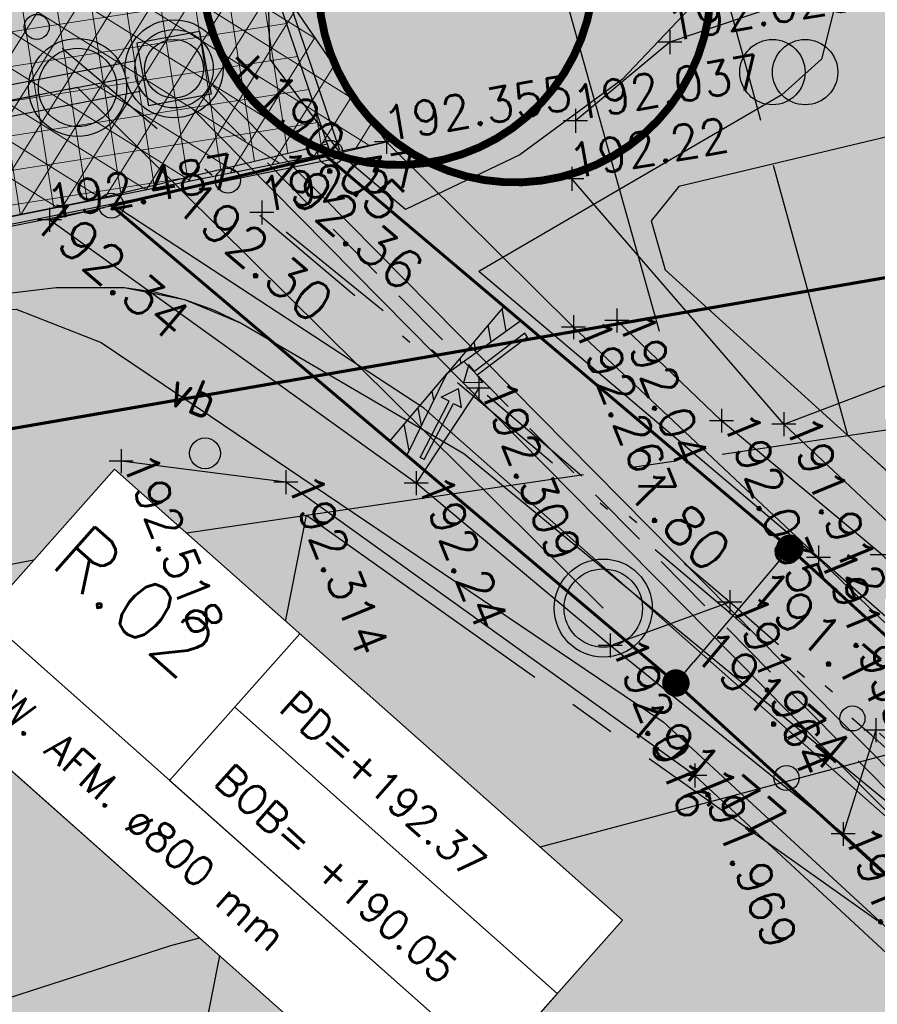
# Model space of a CAD drawing. Header units: metres. Extents: x 189938 to 192675, y 307646 to 311153.
# Tile 70 of 100: x 191290 to 191299, y 309491 to 309501. Entities that reach past the tile are written whole.
import ezdxf
from ezdxf.enums import TextEntityAlignment as Align

# ---------------------------------------------------------------- set-up
doc = ezdxf.new("R2010")
doc.units = ezdxf.units.M
doc.set_wipeout_variables(frame=1)
for name, pattern in [('1-200 CENTER', [4.28625, 2.8575, -0.47625, 0.47625, -0.47625]), ('1-200 DASHDOT', [2.54, 1.27, -0.635, 0, -0.635]), ('1-200 HIDDEN', [0.9525, 0.635, -0.3175])]:
    doc.linetypes.add(name, pattern=pattern)
doc.layers.add('B-WE-OG-INFO_EIS VOORZORGSMAATREGEL-GV', color=7, linetype='Continuous', lineweight=70, true_color=0xfa194b)
doc.layers.add('B-WE-OG-INFO_EIS VOORZORGSMAATREGEL-V', color=7, linetype='Continuous', lineweight=18, true_color=0xfa194b, transparency=0.8)
for name, color, linetype in [('PH-ALG-WERKGRENS', 3, '1-200 WERKGRENS'), ('PH-BEST-BOOM-HANDHAVEN', 98, 'Continuous'), ('PH-BEST-KADASTRALE-GRENS', 240, '1-200 CENTER'), ('PH-BEST-KANTVERHARDING', 252, 'Continuous'), ('PH-BEST-KL-BUISLEIDING GEVAARLIJKE INHOUD-G1', 30, '1-500 GASUNIE'), ('PH-BEST-KL-LAAGSPANNING-ENEXIS', 12, '1-200 LAAGSPANNING'), ('PH-HULPLIJNEN-LPROF', 3, '1-200 DASHDOT'), ('PH-INM-HOOGTE', 30, 'Continuous'), ('PH-INM-HOOGTE-AANDUIDING', 30, 'Continuous'), ('PH-INM-ONVERHARD', 8, 'Continuous'), ('PH-INM-OPRIT', 8, 'Continuous'), ('PH-INM-RASTERHEKWERK HANDHaven', 6, '1-200 HEKWERK'), ('PH-INM-VERKEERSBORD', 6, 'Continuous'), ('PH-INM-VLAKVERDICHTINGSLIJN', 8, 'Continuous'), ('PH-INM-WEGAS', 6, '1-200 DASHDOT'), ('PH-INM-WEGMEUBILAIR', 6, 'Continuous'), ('PH-NIEUW-AFWATERINGSPROFIEL', 150, 'Continuous'), ('PH-NIEUW-AFWATERINGSPROFIEL-TEKST', 7, 'Continuous'), ('PH-NIEUW-BEPLANTING-GAZON-BERM', 75, 'Continuous'), ('PH-NIEUW-HALFVERHARDING', 9, 'Continuous'), ('PH-NIEUW-HOOGTES', 150, 'Continuous'), ('PH-NIEUW-MAATVOERING', 2, 'Continuous'), ('PH-NIEUW-WEGAS', 2, '1-200 DASHDOT'), ('PH-OPBREEK-GAZON-BERM', 75, 'Continuous'), ('PH-OPBREEK-HALFVERHARDING', 252, 'Continuous'), ('PH-RIO-PUT-RWA', 150, 'Continuous'), ('PH-RIO-PUTRAND', 7, 'Continuous'), ('PH-RIO-STRENG-RWA', 150, 'Continuous'), ('PH-RIO-TEKST-PUTTENSTAAT', 7, 'Continuous'), ('PH-RIO-VLOEIVLAKHOOGTE', 7, 'Continuous'), ('variant 2', 2, 'Continuous')]:
    doc.layers.add(name, color=color, linetype=linetype)
for name, color, linetype, lineweight in [('PH-NIEUW - ASFALT XIJKANT', 115, 'Continuous', 18), ('PH-NIEUW-NATUURSTEEN', 147, 'Continuous', 9), ('PH-NIEUW-OPSLUITBAND-10X20', 30, 'Continuous', 30), ('PH-OPBREEK-NATUURSTEEN', 153, 'Continuous', 13)]:
    doc.layers.add(name, color=color, linetype=linetype, lineweight=lineweight)
doc.styles.add('1-200', font='romans.shx', dxfattribs={"height": 0.4})
doc.styles.add('RAinfra', font='iso.shx')
doc.styles.add('ROMANS', font='romans.shx')
doc.linetypes.add('1-200 HEKWERK', pattern='A,1.5,-0.4,["X",ROMANS,S=0.24,R=0,X=-0.275,Y=-0.12],-0.05', length=1.95)
doc.linetypes.add('1-200 LAAGSPANNING', pattern='A,1.5,-0.6,["LS",ROMANS,S=0.24,R=0,X=-0.45,Y=-0.12],-0.05', length=2.15)
doc.linetypes.add('1-200 WERKGRENS', pattern='A,1.5,-0.6,["WERK",ROMANS,S=0.24,R=0,X=-0.5,Y=-0.12],-0.45', length=2.55)
doc.linetypes.add('1-500 GASUNIE', pattern='A,3.75,-1.5,["GASUNIE",ROMANS,S=0.6,R=0,X=-1.25,Y=-0.3],-2.75', length=8)
doc.dimstyles.new('BEMATING200', dxfattribs={"dimtxt": 0.4, "dimasz": 0.28, "dimexe": 0.5, "dimexo": 0.1, "dimgap": 0.4, "dimtad": 1, "dimlfac": -0.1, "dimzin": 0, "dimdsep": 46, "dimtxsty": '1-200', "dimblk": 'DOT', "dimcen": 0.09, "dimclrd": 8, "dimclre": 8, "dimclrt": 256, "dimadec": 3, "dimazin": 0, "dimtfac": 1, "dimtmove": 2, "dimatfit": 3, "dimfxl": 1, "dimtolj": 1, "dimtzin": 0, "dimarcsym": 0})
pattern_1 = [(280.7993632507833, (191240.1505864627, 309363.8065042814), (0.1684135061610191, 0.03212465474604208), [])]

# ---------------------------------------------------------------- blocks, each defined once
blk = doc.blocks.new('Prullenbak-SOG-TOPOGRAFIE_PRULLENBAK')
for centre in [(-0.1666669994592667, 0), (0.1666669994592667, 0)]:
    blk.add_circle(centre, 0.3333329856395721)
blk = doc.blocks.new('*U50')
at = {"const_width": 0.08000000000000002}
blk.add_lwpolyline([(1.292930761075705, 1.525886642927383, 24.2025641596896), (1.526230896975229, 1.292524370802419, 0.04131793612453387)], format="xyb", close=True, dxfattribs=at)
at = {"linetype": 'Continuous', "const_width": 0.25}
blk.add_lwpolyline([(-0.125, 0, 1), (0.125, 0, 1)], format="xyb", close=True, dxfattribs=at)
blk = doc.blocks.new('*U42')
for p, q in [((6.928477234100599, 1.000000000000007), (6.928477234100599, -0.9999999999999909)), ((2.357807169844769e-15, 0), (1.845037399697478e-15, -1.000000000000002))]:
    blk.add_line(p, q)
blk.add_lwpolyline([(0, 2), (6.928477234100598, 2), (6.928477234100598, -0.9999999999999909), (0, -0.9999999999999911)], close=True)
blk.add_wipeout([(0, 1.9999999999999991), (6.928477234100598, 1.9999999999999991), (6.928477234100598, -0.9999999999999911), (0, -0.9999999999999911)])
for p, q in [((2.528477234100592, 2), (2.528477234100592, 0)), ((2.528477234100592, 1), (6.928477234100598, 1.000000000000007)), ((2.528477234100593, 0), (6.928477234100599, 7.105427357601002e-15)), ((3.067280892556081e-16, -1.000000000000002), (6.928477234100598, -0.9999999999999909))]:
    blk.add_line(p, q)
blk.add_lwpolyline([(0, 2), (0, 0), (6.928477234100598, 7.105427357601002e-15), (6.928477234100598, 2)], close=True)
at = {"style": 'ROMANS'}
for tag, p, height in [('PD', (2.876738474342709, 1.265068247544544), 0.3), ('P.NR', (0.1390398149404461, 0.8280474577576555), 0.6), ('BOB', (2.876738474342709, 0.2650682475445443), 0.3), ('INW.AFM.', (0.3378013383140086, -0.6429989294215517), 0.3)]:
    blk.add_attdef(tag, p, '', height=height, dxfattribs=at)
blk = doc.blocks.new('verkeersbord')
at = {"color": 0}
blk.add_circle((0, 0), 0.15, dxfattribs=at)
at = {"color": 0, "style": 'RAinfra'}
blk.add_text('vb', height=0.35, dxfattribs=at).set_placement((-0.09999999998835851, 0.3000000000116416), align=Align.RIGHT)
blk = doc.blocks.new('*U31')
for p, q in [((-0.3250000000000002, 0.3249999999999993), (-0.3250000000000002, -0.3250000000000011)), ((-0.3250000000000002, 0.3249999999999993), (0.3250000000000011, 0.3249999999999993)), ((0.3250000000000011, 0.3249999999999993), (0.3249999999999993, -0.3250000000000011)), ((-0.3250000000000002, -0.3250000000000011), (0.3249999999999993, -0.3250000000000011))]:
    blk.add_line(p, q)
blk.add_circle((0, 0), 0.3)
blk = doc.blocks.new('Hoogtepunt')
h = blk.add_hatch(color=256)
edge = h.paths.add_edge_path()
edge.add_arc((-5.820766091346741e-11, 0), 0.1276989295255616, 0, 360)
blk.add_circle((-5.820766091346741e-11, 0), 0.1276989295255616)
blk = doc.blocks.new('_Dot')
at = {"color": 0, "linetype": 'ByBlock', "lineweight": -2}
blk.add_line((-0.5, 0), (-1, 0), dxfattribs=at)
at = {"color": 0, "linetype": 'ByBlock', "const_width": 0.5}
blk.add_lwpolyline([(-0.25, 0, 1), (0.25, 0, 1)], format="xyb", close=True, dxfattribs=at)
blk = doc.blocks.new('*D104')
at = {"layer": 'Defpoints', "color": 0, "transparency": 16777216}
for p in [(191298.1725812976, 309495.3192559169), (191297.0101980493, 309493.944895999), (191297.0101980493, 309493.944895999)]:
    blk.add_point(p, dxfattribs=at)
at = {"layer": 'PH-NIEUW-MAATVOERING', "color": 8, "lineweight": -2, "transparency": 16777216}
for p, q in [((191298.0962279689, 309495.3838327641), (191297.7908146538, 309495.6421401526)), ((191297.9917661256, 309495.1054665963), (191297.1910132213, 309494.1586853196)), ((191296.9338447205, 309494.0094728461), (191296.6284314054, 309494.2677802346))]:
    blk.add_line(p, q, dxfattribs=at)
at = {"layer": 'PH-NIEUW-MAATVOERING', "color": 8, "lineweight": -2, "transparency": 16777216, "xscale": 0.28, "yscale": 0.28, "zscale": 0.28}
for p, rotation in [((191298.1725812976, 309495.3192559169), 49.77668271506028), ((191297.0101980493, 309493.944895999), 229.7766827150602)]:
    blk.add_blockref('_Dot', p, dxfattribs=dict(at, rotation=rotation))
at = {"layer": 'PH-NIEUW-MAATVOERING', "transparency": 16777216, "insert": (191297.0424070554, 309495.6105518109), "char_height": 0.4, "attachment_point": 5, "rotation": 315, "style": '1-200'}
blk.add_mtext('\\A1;1.80', dxfattribs=at)
blk = doc.blocks.new('Afwateringspijl')
at = {"ltscale": 0.5}
blk.add_hatch(color=256, dxfattribs=at).paths.add_polyline_path([(-0.05797235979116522, 0.2386542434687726), (-0.1321866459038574, 0.1505012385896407), (-0.7499325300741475, 0.6705693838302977), (-0.7885746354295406, 0.6246696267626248), (-0.1708287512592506, 0.1046014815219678), (-0.2450430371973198, 0.01644847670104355), (2.91038304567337e-11, -5.820766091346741e-11)])
for points in [[(-0.7499325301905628, 0.6705693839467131), (-0.7885746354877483, 0.6246696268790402)], [(-0.7499325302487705, 0.6705693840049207), (-0.1321866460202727, 0.150501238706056)], [(-0.788574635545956, 0.6246696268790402), (-0.1708287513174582, 0.1046014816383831)], [(-0.1318391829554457, 0.1509139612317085), (-0.0579723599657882, 0.2386542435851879), (2.91038304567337e-11, -5.820766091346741e-11)], [(-0.1708287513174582, 0.1046014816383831), (-0.2450430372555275, 0.01644847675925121), (8.731149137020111e-11, 0)]]:
    blk.add_lwpolyline(points, dxfattribs=at)

msp = doc.modelspace()

# ---------------------------------------------------------------- hatches: boundary and pattern name
at = {"layer": 'B-WE-OG-INFO_EIS VOORZORGSMAATREGEL-V'}
for points in [[(191175.538, 309414.261), (191145.024, 309434.561), (191100.049, 309525.636), (191104.155, 309527.635), (191115.358, 309526.7), (191129.667, 309520.958), (191140.014, 309512.607), (191160.996, 309484.121), (191286.375, 309526.029), (191474.941, 309572.474), (191529.243, 309514.435), (191304.975, 309458.542)], [(191260.278, 309491.391), (191260.801, 309491.453), (191304.814, 309499.06), (191322.071, 309502.476), (191336.819, 309505.551), (191374.875, 309515.791), (191375.472, 309515.993), (191376.041, 309516.27), (191376.57, 309516.615), (191377.051, 309517.025), (191377.478, 309517.494), (191377.841, 309518.011), (191378.135, 309518.569), (191378.358, 309519.161), (191378.503, 309519.777), (191378.57, 309520.406), (191378.557, 309521.036), (191378.465, 309521.663), (191378.294, 309522.27), (191378.048, 309522.853), (191377.73, 309523.4), (191377.347, 309523.901), (191376.902, 309524.351), (191376.404, 309524.742), (191375.862, 309525.065), (191375.283, 309525.318), (191374.675, 309525.497), (191374.051, 309525.596), (191373.42, 309525.617), (191372.791, 309525.557), (191372.276, 309525.447), (191334.363, 309515.245), (191320.053, 309512.27), (191303.052, 309508.904), (191259.098, 309501.307), (191258.484, 309501.161), (191257.891, 309500.937), (191257.332, 309500.641), (191256.816, 309500.276), (191256.35, 309499.851), (191255.94, 309499.368), (191255.595, 309498.838), (191255.32, 309498.269), (191255.119, 309497.671), (191254.994, 309497.05), (191254.95, 309496.42), (191254.984, 309495.79), (191255.099, 309495.168), (191255.29, 309494.566), (191255.557, 309493.991), (191255.894, 309493.456), (191256.295, 309492.968), (191256.754, 309492.535), (191257.265, 309492.162), (191257.819, 309491.857), (191258.407, 309491.624), (191259.018, 309491.468), (191259.647, 309491.389)]]:
    msp.add_hatch(color=256, dxfattribs=at).paths.add_polyline_path(points)
at = {"layer": 'PH-NIEUW-AFWATERINGSPROFIEL', "ltscale": 0.08}
h = msp.add_hatch(dxfattribs=at)
h.set_pattern_fill('ANSI31', color=256, scale=0.054, angle=235.7993632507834)
h.set_pattern_definition(pattern_1)
h.paths.add_polyline_path([(191295.255812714, 309497.7861518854), (191295.4291425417, 309497.6394412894), (191294.6743563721, 309497.0991959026)])
h = msp.add_hatch(dxfattribs=at)
h.set_pattern_fill('ANSI31', color=256, scale=0.054, angle=235.7993632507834)
h.set_pattern_definition(pattern_1)
h.paths.add_polyline_path([(191294.2662298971, 309496.2655292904), (191294.0931647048, 309496.4120158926), (191294.6743563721, 309497.0991959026)])
at = {"layer": 'PH-NIEUW-BEPLANTING-GAZON-BERM', "transparency": 33554585}
h = msp.add_hatch(color=256, dxfattribs=at)
h.dxf.hatch_style = 1
h.paths.add_polyline_path([(191294.4310001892, 309499.0973911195), (191294.0569999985, 309499.4659999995), (191293.5795346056, 309499.3842874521), (191292.9517211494, 309501.2346616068), (191293.2384137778, 309502.2426020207), (191293.4253463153, 309502.2731771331), (191293.301955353, 309501.8702924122), (191293.1689068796, 309501.292942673), (191294.2881571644, 309499.6593922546), (191294.663355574, 309499.2892688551)])
h = msp.add_hatch(color=256, dxfattribs=at)
h.dxf.hatch_style = 1
h.paths.add_polyline_path([(191267.2432086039, 309494.3602027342), (191269.2153126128, 309494.745777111), (191276.1100652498, 309496.0172847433), (191281.2675425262, 309497.0857263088), (191281.372, 309496.3609999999), (191285.1511825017, 309497.0910600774), (191285.291946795, 309496.1034031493), (191286.3090877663, 309496.283661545), (191293.032, 309495.9949999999), (191293.485219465, 309496.6132671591), (191293.648970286, 309496.7876992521), (191291.2546988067, 309498.8126863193), (191290.607231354, 309498.680532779), (191286.1997372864, 309497.8007383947), (191286.0944685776, 309498.3448598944), (191267.1699282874, 309494.7520432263)])
at = {"layer": 'PH-NIEUW-HALFVERHARDING', "transparency": 33554559}
h = msp.add_hatch(color=41, dxfattribs=at)
h.dxf.hatch_style = 1
edge = h.paths.add_edge_path()
edge.add_line((191454.915659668, 309328.9076102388), (191441.0845580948, 309336.9166888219))
edge.add_arc((191471.6022293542, 309389.6185079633), 60.89999999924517, 229.4782075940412, 239.92645722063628, ccw=False)
edge.add_line((191432.0332325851, 309343.3248313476), (191413.2300275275, 309359.3966583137))
edge.add_arc((191381.3279299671, 309322.0728566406), 49.1000000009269, 49.47820759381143, 51.64934658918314)
edge.add_line((191411.7931339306, 309360.5784581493), (191390.5188399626, 309377.4104430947))
edge.add_arc((191447.3402856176, 309448.4577893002), 90.97473324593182, 216.7871357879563, 231.3482725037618, ccw=False)
edge.add_line((191374.4817289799, 309393.9781342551), (191364.7158318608, 309407.0400584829))
edge.add_arc((191285.3468285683, 309347.6989149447), 99.10000000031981, 36.78404810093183, 39.96184372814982)
edge.add_line((191361.3042373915, 309411.3485971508), (191347.153010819, 309428.2361991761))
edge.add_arc((191577.7845377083, 309621.4974441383), 300.8999999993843, 216.7384749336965, 219.9618437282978, ccw=False)
edge.add_arc((191577.784537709, 309621.4974441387), 300.900000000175, 215.1874485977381, 216.7384749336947, ccw=False)
edge.add_line((191331.8676475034, 309448.1028274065), (191330.242498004, 309450.4076954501))
edge.add_arc((191412.7051574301, 309508.5516530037), 100.8999999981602, 212.6472616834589, 215.1874485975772, ccw=False)
edge.add_line((191327.7465811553, 309454.1195823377), (191316.4575049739, 309471.7397799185))
edge.add_arc((191233.0145425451, 309418.2787471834), 99.09999999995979, 32.64726168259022, 49.77668271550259)
edge.add_line((191297.0101980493, 309493.944895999), (191291.5124093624, 309498.5947241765))
edge.add_line((191291.5124093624, 309498.5947241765), (191291.2546988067, 309498.8126863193))
edge.add_line((191291.2546988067, 309498.8126863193), (191293.4392541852, 309499.3225305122))
edge.add_line((191293.4392541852, 309499.3225305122), (191298.1725812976, 309495.3192559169))
edge.add_arc((191233.0145425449, 309418.2787471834), 100.9000000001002, 32.64726168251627, 49.77668271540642, ccw=False)
edge.add_line((191317.9731188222, 309472.7108178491), (191329.2621950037, 309455.0906202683))
edge.add_arc((191412.7051574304, 309508.5516530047), 99.09999999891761, 212.6472616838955, 215.187448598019)
edge.add_line((191331.7135860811, 309451.4449513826), (191333.3387355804, 309449.1400833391))
edge.add_arc((191577.7845377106, 309621.4974441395), 299.1000000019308, 215.1874485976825, 216.7384749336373)
edge.add_arc((191577.7845377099, 309621.4974441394), 299.100000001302, 216.7384749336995, 219.9618437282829)
edge.add_line((191348.5326610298, 309429.3922983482), (191362.6838876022, 309412.504696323))
edge.add_arc((191285.3468285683, 309347.6989149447), 100.9000000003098, 36.78404810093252, 39.96184372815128, ccw=False)
edge.add_line((191366.1574484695, 309408.117899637), (191375.9232875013, 309395.0560530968))
edge.add_arc((191447.3402856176, 309448.4577893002), 89.17473324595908, 216.7871357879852, 231.3452490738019)
edge.add_line((191391.6394179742, 309378.819104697), (191412.909984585, 309361.9900687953))
edge.add_arc((191381.3279299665, 309322.0728566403), 50.90000000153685, 49.47820759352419, 51.6493465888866, ccw=False)
edge.add_line((191414.3995545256, 309360.7649443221), (191433.2027595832, 309344.693117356))
edge.add_arc((191471.6022293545, 309389.6185079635), 59.09999999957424, 229.4782075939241, 239.9264572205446)
edge.add_line((191441.9865582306, 309338.4743780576), (191455.779949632, 309330.4871360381))
edge.add_line((191455.779949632, 309330.4871360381), (191454.915659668, 309328.9076102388))
at = {"layer": 'PH-NIEUW-NATUURSTEEN', "transparency": 33554687}
h = msp.add_hatch(dxfattribs=at)
h.set_pattern_fill('ANSI37', color=256, scale=0.11, style=0)
h.set_pattern_definition([(8.875629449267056, (191639.0993085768, 309148.56131437), (-0.05388583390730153, 0.3450679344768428), []), (98.87562944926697, (191639.0993085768, 309148.56131437), (-0.3450679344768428, -0.05388583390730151), [])])
edge = h.paths.add_edge_path()
edge.add_line((191283.7129709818, 309501.7232034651), (191293.5161226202, 309503.5844780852))
edge.add_line((191293.5161226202, 309503.5844780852), (191292.8470101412, 309501.2320440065))
edge.add_line((191292.8470101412, 309501.2320440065), (191293.4543878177, 309499.441900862))
edge.add_line((191293.4543878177, 309499.441900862), (191291.1599364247, 309498.892832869))
edge.add_line((191291.1599364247, 309498.892832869), (191286.2788212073, 309497.9183860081))
edge.add_line((191286.2788212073, 309497.9183860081), (191285.9240223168, 309499.7513790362))
edge.add_line((191285.9240223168, 309499.7513790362), (191285.833156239, 309500.2208193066))
edge.add_arc((191284.851378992, 309500.0307839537), 0.9999999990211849, 10.95484737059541, 53.41152293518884)
edge.add_line((191285.4474423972, 309500.8337213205), (191284.495705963, 309501.5402462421))
edge.add_arc((191283.8911727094, 309500.7197504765), 1.019153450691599, 53.61757504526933, 100.0700859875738)
at = {"layer": 'PH-OPBREEK-GAZON-BERM', "transparency": 33554585}
h = msp.add_hatch(color=256, dxfattribs=at)
h.dxf.hatch_style = 1
h.paths.add_polyline_path([(191294.4310001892, 309499.0973911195), (191294.0569999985, 309499.4659999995), (191294.0061744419, 309499.5401801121), (191292.847, 309501.232), (191293.0950454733, 309502.2191523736), (191293.4253463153, 309502.2731771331), (191293.301955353, 309501.8702924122), (191293.1689068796, 309501.292942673), (191294.2881571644, 309499.6593922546), (191294.663355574, 309499.2892688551)])
h = msp.add_hatch(color=256, dxfattribs=at)
h.dxf.hatch_style = 1
h.paths.add_polyline_path([(191267.2432086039, 309494.3602027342), (191269.2153126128, 309494.745777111), (191276.1100652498, 309496.0172847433), (191281.2675425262, 309497.0857263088), (191281.372, 309496.3609999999), (191285.1511825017, 309497.0910600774), (191285.291946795, 309496.1034031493), (191286.3090877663, 309496.283661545), (191293.032, 309495.9949999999), (191293.485219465, 309496.6132671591), (191290.4992247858, 309498.7581141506), (191286.106, 309497.884), (191286.0420095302, 309498.3199456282), (191281.179, 309497.578), (191276.014, 309496.508), (191269.122, 309495.237), (191267.147268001, 309494.8509118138)])
at = {"layer": 'PH-OPBREEK-HALFVERHARDING'}
h = msp.add_hatch(dxfattribs=at)
h.set_pattern_fill('AR-CONC', color=256, scale=0.0025, angle=-3.303487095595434e-10)
h.set_pattern_definition([(49.99999999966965, (190983.9148485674, 307878.360549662), (0.4554616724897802, -0.03984771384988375), [0.04762499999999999, -0.523875]), (354.9999999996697, (190983.9148485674, 307878.360549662), (-0.08810855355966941, 0.4776421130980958), [0.03809999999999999, -0.4191014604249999]), (100.4514446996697, (190983.9528035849, 307878.3572290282), (0.3673531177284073, 0.4377943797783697), [0.040475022, -0.4452256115]), (46.18419999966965, (190983.9148485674, 307878.4875496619), (0.6776976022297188, -0.1051058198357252), [0.07143749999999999, -0.7858124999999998]), (96.63555760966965, (190983.9713233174, 307878.478790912), (0.5935103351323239, 0.6185653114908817), [0.06071255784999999, -0.6678390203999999]), (351.1841511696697, (190983.9148485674, 307878.4875496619), (0.5935103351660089, 0.6185653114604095), [0.05714991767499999, -0.6286493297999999]), (20.99999999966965, (190983.9783485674, 307878.455799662), (0.3790359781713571, -0.2556629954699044), [0.04762499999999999, -0.523875]), (325.9999999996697, (190983.9783485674, 307878.455799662), (0.1545050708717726, 0.4604699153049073), [0.03809999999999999, -0.4190999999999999]), (71.45144499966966, (190984.0099348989, 307878.4344944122), (0.5335410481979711, 0.2048069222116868), [0.040475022, -0.4452248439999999]), (37.49999999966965, (190983.9148485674, 307878.360549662), (0.007721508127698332, 0.2113875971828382), [0, -0.4140199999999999, 0, -0.4254499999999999, 0, -0.4206874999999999]), (7.499999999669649, (190983.9148485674, 307878.360549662), (0.1670491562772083, 0.2504514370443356), [0, -0.24257, 0, -0.4044949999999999, 0, -0.1603375]), (327.4999999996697, (190983.7732435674, 307878.360549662), (0.3389764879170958, -0.01432185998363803), [0, -0.15875, 0, -0.4953, 0, -0.6572249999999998]), (317.4999999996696, (190983.7097435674, 307878.360549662), (0.3703229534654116, 0.0635662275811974), [0, -0.206375, 0, -0.3289299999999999, 0, -0.4667249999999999])])
h.paths.add_polyline_path([(191494.8366866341, 309304.8295381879), (191496.1647356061, 309306.5821595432), (191495.7460000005, 309306.8969999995), (191487.8650000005, 309312.5699999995), (191482.8040000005, 309315.9649999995), (191475.6730000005, 309320.2059999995), (191468.7760000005, 309323.9069999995), (191463.0940000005, 309326.7359999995), (191456.0070000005, 309330.6069999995), (191447.8110000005, 309335.3529999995), (191441.8300000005, 309338.7279999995), (191436.7130000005, 309342.0049999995), (191428.4020000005, 309348.7829999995), (191419.6080000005, 309356.4139999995), (191412.9390000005, 309362.2319999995), (191403.6510000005, 309369.4389999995), (191401.6100000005, 309371.1399999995), (191388.9230000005, 309381.3089999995), (191385.4370000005, 309384.2909999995), (191378.2610000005, 309392.2279999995), (191371.1670000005, 309401.5569999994), (191364.0340000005, 309411.0999999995), (191356.3340000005, 309420.2389999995), (191346.4810000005, 309432.0529999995), (191338.3620000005, 309441.9109999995), (191333.5160000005, 309448.9439999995), (191330.2750000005, 309453.5429999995), (191327.1730000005, 309457.9109999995), (191323.4650000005, 309463.9519999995), (191319.2570000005, 309470.7879999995), (191316.4610000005, 309474.9999999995), (191312.8550000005, 309480.1349999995), (191308.1330000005, 309485.8379999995), (191304.3350000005, 309489.6929999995), (191299.3210000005, 309494.4709999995), (191298.4650000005, 309495.2249999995), (191295.9650000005, 309497.5759999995), (191294.0570000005, 309499.4659999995), (191290.6210000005, 309498.6679999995), (191294.3610000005, 309495.9849999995), (191296.3410000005, 309494.3269999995), (191298.7160000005, 309492.4049999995), (191302.7550000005, 309488.7149999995), (191307.0510000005, 309483.9139999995), (191311.3610000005, 309478.8889999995), (191315.9290000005, 309472.5769999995), (191318.0310000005, 309469.3209999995), (191322.2160000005, 309462.9419999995), (191326.3100000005, 309456.3279999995), (191328.8350000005, 309452.3829999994), (191332.4580000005, 309447.0609999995), (191337.3080000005, 309440.6459999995), (191345.1160000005, 309430.4289999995), (191354.8730000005, 309418.9209999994), (191362.5500000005, 309409.6539999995), (191369.8250000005, 309400.0619999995), (191376.9620000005, 309390.3519999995), (191383.8490000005, 309382.7129999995), (191387.6490000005, 309379.3419999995), (191400.0800000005, 309369.6339999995), (191402.5230000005, 309367.6969999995), (191411.6660000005, 309360.6029999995), (191418.9000000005, 309354.3279999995), (191427.0000000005, 309347.3219999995), (191435.8820000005, 309340.1149999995), (191440.5430000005, 309337.0689999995), (191447.5060000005, 309332.9869999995), (191454.7720000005, 309328.7029999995), (191464.1380000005, 309323.9209999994), (191467.8040000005, 309321.9769999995), (191474.8520000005, 309317.9829999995), (191481.6340000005, 309314.0869999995), (191486.6520000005, 309310.8299999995), (191494.6500000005, 309304.9709999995)])
at = {"layer": 'PH-OPBREEK-NATUURSTEEN', "transparency": 33554687}
h = msp.add_hatch(dxfattribs=at)
h.set_pattern_fill('ANSI37', color=256, scale=0.1, angle=283, style=0)
h.set_pattern_definition([(328, (0, 0), (0.1682493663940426, 0.2692552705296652), []), (58.00000000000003, (0, 0), (-0.2692552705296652, 0.1682493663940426), [])])
h.paths.add_polyline_path([(191294.0569999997, 309499.4659999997), (191292.8469999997, 309501.2319999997), (191293.012, 309501.948), (191293.5541696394, 309503.7182419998), (191283.798, 309501.8979999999), (191285.727, 309500.466), (191286.1059999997, 309497.8839999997)])

# ---------------------------------------------------------------- linework, layer by layer
at = {"layer": 'B-WE-OG-INFO_EIS VOORZORGSMAATREGEL-GV'}
msp.add_lwpolyline([(191260.801, 309491.453), (191304.814, 309499.06), (191322.071, 309502.476), (191336.819, 309505.551), (191374.875, 309515.791)], dxfattribs=at)
at = {"layer": 'PH-ALG-WERKGRENS', "ltscale": 1.25}
msp.add_lwpolyline([(191292.9781284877, 309511.2939674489), (191296.840196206, 309497.5337069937)], dxfattribs=at)
at = {"layer": 'PH-BEST-KADASTRALE-GRENS'}
for p, q in [((191297.791, 309500), (191294.13, 309513.296)), ((191298.763, 309496.469), (191297.791, 309500)), ((191298.763, 309496.469), (191301.028, 309496.802)), ((191293.241, 309495.657), (191298.763, 309496.469)), ((191291.44, 309495.392), (191293.241, 309495.657))]:
    msp.add_line(p, q, dxfattribs=at)
at = {"layer": 'PH-BEST-KADASTRALE-GRENS', "flags": 128}
for points in [[(191298.763, 309496.469), (191304.434, 309491.328), (191311.971, 309483.24), (191320.551, 309472.083), (191330.24, 309456.621), (191347.745, 309432.492), (191348.08, 309432.03), (191358.521, 309418.983)], [(191264.704, 309351.151), (191281.746, 309437.206), (191293.241, 309495.657)], [(191293.241, 309495.657), (191299.128, 309491.479), (191304.63, 309486.41), (191314.556, 309474.018), (191329.719, 309449.951), (191336.386, 309440.267), (191361.98, 309407.948), (191367.559, 309401.07), (191381.959, 309384.29), (191389.846, 309376.647), (191434.9, 309340.561), (191435.422, 309340.011)], [(191213.475, 309478.776), (191217.809, 309480.174), (191225.696, 309482.324), (191232.665, 309484.028), (191238.747, 309485.308), (191254.75, 309488.378), (191266.888, 309490.668), (191270.967, 309491.438), (191291.44, 309495.392)]]:
    msp.add_lwpolyline(points, dxfattribs=at)
at = {"layer": 'PH-BEST-KANTVERHARDING', "color": 8}
for p, q in [((191298.091, 309499.946), (191294.999, 309498.143)), ((191293.62, 309499.31), (191291.26, 309498.831)), ((191294.251, 309498.776), (191293.62, 309499.31))]:
    msp.add_line(p, q, dxfattribs=at)
for points in [[(191378.051, 309521.141), (191348.7, 309511.91), (191334.31, 309508.03), (191329.63, 309506.759), (191313.48, 309502.8), (191304.471, 309500.781), (191297.041, 309499.01), (191296.759, 309498.661), (191296.901, 309498.16), (191304.43, 309491.331), (191311.971, 309483.24), (191320.551, 309472.079), (191330.24, 309456.621), (191337.05, 309446.24), (191348.08, 309432.03), (191364.271, 309412.39)], [(191293.62, 309499.31), (191292.87, 309500.308), (191292.839, 309501.554), (191293.009, 309502.082)], [(191297.683, 309501.668), (191297.148, 309500.824), (191296.461, 309500.101)], [(191298.629, 309500.834), (191298.4943615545, 309500.3085962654), (191298.091, 309499.946)], [(191296.461, 309500.101), (191295.4186568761, 309499.3339930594), (191294.251, 309498.776)], [(191291.26, 309498.831), (191286.153, 309497.805), (191286.024, 309498.225)], [(191437.28, 309339.65), (191431.079, 309344.69), (191416.339, 309357.589), (191388.721, 309379.269), (191382.05, 309385.861), (191374.56, 309394.67), (191362.95, 309409.95), (191353.039, 309421.89), (191343.88, 309432.63), (191335.129, 309443.77), (191327.96, 309453.79), (191319.85, 309467.08), (191314.751, 309474.73), (191308.099, 309483.8), (191301.81, 309490.23), (191294.44, 309496.75), (191291.26, 309498.831)], [(191359.751, 309416.02), (191344.989, 309433.46), (191334.57, 309446.679), (191326.091, 309459.33), (191315.961, 309475.41), (191309.57, 309484.509), (191298.5, 309495.18), (191294.999, 309498.143)], [(191190.19, 309472.739), (191200.199, 309477.03), (191211.819, 309481.24), (191215.631, 309482.481), (191223.239, 309484.67), (191237.27, 309487.769), (191266.59, 309493.26), (191289.1, 309497.67), (191290.281, 309497.76), (191291.149, 309497.42), (191292.264, 309496.667)], [(191292.264, 309496.667), (191296.88, 309493.55), (191304.63, 309486.41), (191314.56, 309474.02), (191321.2, 309463.199), (191329.719, 309449.951), (191332.829, 309445.1), (191336.39, 309440.271), (191345.11, 309429.391), (191352.75, 309420.4), (191359.5, 309411.42), (191361.981, 309407.95)]]:
    msp.add_lwpolyline(points, dxfattribs=at)
at = {"layer": 'PH-BEST-KL-BUISLEIDING GEVAARLIJKE INHOUD-G1'}
msp.add_lwpolyline([(191295.383, 309492.208), (191371.635, 309512.516), (191382.894, 309515.515), (191383.7, 309515.711), (191396.91, 309518.92), (191410.19, 309522.17), (191411.849, 309522.625), (191413.843, 309523.106), (191423.42, 309525.413), (191436.341, 309528.526), (191449.671, 309531.738), (191462.39, 309534.802), (191471.046, 309536.888), (191476.227, 309538.006), (191489.229, 309540.81), (191499.624, 309543.052), (191501.991, 309543.562)], dxfattribs=at)
at = {"layer": 'PH-BEST-KL-BUISLEIDING GEVAARLIJKE INHOUD-G1', "flags": 128}
msp.add_lwpolyline([(191126.131, 309472.819), (191127.743, 309470.526), (191130.451, 309466.697), (191138.798, 309454.894), (191143.764, 309447.872), (191145.751, 309445.061), (191148.017, 309444.277), (191150.554, 309444.187), (191150.58, 309444.188), (191152.5, 309444.243), (191154.446, 309444.299), (191156.424, 309444.676), (191162.493, 309447.026), (191164.641, 309447.909), (191168.241, 309449.388), (191174.033, 309451.769), (191181.418, 309454.505), (191188.57, 309457.155), (191193.715, 309458.865), (191207.032, 309463.293), (191220.044, 309467.618), (191233.064, 309471.947), (191245.941, 309476.228), (191259.12, 309480.609), (191266.669, 309483.119), (191271.999, 309484.843), (191284.9, 309489.018), (191291.858, 309491.269), (191295.383, 309492.208)], dxfattribs=at)
at = {"layer": 'PH-BEST-KL-LAAGSPANNING-ENEXIS'}
for points in [[(191285.596, 309497.478), (191286.045, 309497.559), (191286.403, 309497.567), (191286.757, 309497.514), (191286.952, 309497.491), (191287.148, 309497.501), (191290.003, 309497.899), (191290.69, 309497.978), (191291.381, 309497.978), (191291.692, 309497.934), (191291.997, 309497.858), (191292.292, 309497.752), (191292.575, 309497.616), (191294.848, 309496.287), (191299.315, 309492.61), (191304.747, 309487.436), (191308.228, 309483.89), (191309.726, 309481.927)], [(191290.003, 309497.899), (191290.69, 309497.978), (191291.381, 309497.978), (191291.997, 309497.858), (191292.575, 309497.616), (191294.848, 309496.287), (191299.315, 309492.61)]]:
    msp.add_lwpolyline(points, dxfattribs=at)
at = {"layer": 'PH-HULPLIJNEN-LPROF'}
for points in [[(191290.621, 309498.668), (191294.057, 309499.466)], [(191295, 309496.951), (191294.361, 309495.985)], [(191297.56, 309494.769), (191296.341, 309494.327)], [(191299.05, 309493.465), (191298.716, 309492.405)]]:
    msp.add_lwpolyline(points, dxfattribs=at)
at = {"layer": 'PH-INM-HOOGTE', "flags": 128}
for points in [[(191296.409, 309497.7662801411), (191296.409, 309497.5217198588)], [(191296.5312801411, 309497.644), (191296.2867198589, 309497.644)], [(191297.477, 309496.7432801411), (191297.477, 309496.4987198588)], [(191297.5992801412, 309496.621), (191297.3547198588, 309496.621)], [(191298.113, 309496.7082801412), (191298.113, 309496.4637198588)], [(191298.2352801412, 309496.586), (191297.9907198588, 309496.586)], [(191291.351, 309496.3302801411), (191291.351, 309496.0857198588)], [(191291.4732801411, 309496.208), (191291.2287198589, 309496.208)], [(191293.032, 309496.1172801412), (191293.032, 309495.8727198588)], [(191293.1542801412, 309495.995), (191292.9097198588, 309495.995)], [(191299.2352801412, 309495.252), (191298.9907198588, 309495.252)], [(191297.205, 309493.1242801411), (191297.205, 309492.8797198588)], [(191297.3272801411, 309493.002), (191297.0827198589, 309493.002)]]:
    msp.add_lwpolyline(points, dxfattribs=at)
at = {"layer": 'PH-INM-HOOGTE'}
for p in [(191296.409, 309497.644), (191297.477, 309496.621), (191298.113, 309496.586), (191291.351, 309496.208), (191293.032, 309495.995), (191297.205, 309493.002)]:
    msp.add_point(p, dxfattribs=at)
at = {"layer": 'PH-INM-HOOGTE-AANDUIDING', "flags": 128}
for points in [[(191296.948, 309500.6052801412), (191296.948, 309500.3607198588)], [(191297.0702801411, 309500.483), (191296.8257198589, 309500.483)], [(191295.986, 309499.8022801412), (191295.986, 309499.5577198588)], [(191296.1082801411, 309499.68), (191295.8637198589, 309499.68)], [(191294.057, 309499.5882801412), (191294.057, 309499.3437198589)], [(191294.1792801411, 309499.466), (191293.9347198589, 309499.466)], [(191295.949, 309499.2092801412), (191295.949, 309498.9647198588)], [(191296.0712801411, 309499.087), (191295.8267198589, 309499.087)], [(191292.788, 309498.8662801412), (191292.788, 309498.6217198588)], [(191290.621, 309498.7902801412), (191290.621, 309498.5457198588)], [(191292.9102801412, 309498.744), (191292.6657198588, 309498.744)], [(191290.7432801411, 309498.668), (191290.4987198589, 309498.668)], [(191295.965, 309497.6982801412), (191295.965, 309497.4537198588)], [(191296.0872801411, 309497.576), (191295.8427198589, 309497.576)], [(191295, 309497.0732801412), (191295, 309496.8287198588)], [(191295.1222801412, 309496.951), (191294.8777198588, 309496.951)], [(191298.465, 309495.3472801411), (191298.465, 309495.1027198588)], [(191298.5872801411, 309495.225), (191298.3427198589, 309495.225)], [(191297.56, 309494.8912801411), (191297.56, 309494.6467198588)], [(191297.6822801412, 309494.769), (191297.4377198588, 309494.769)], [(191299.05, 309493.5872801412), (191299.05, 309493.3427198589)], [(191299.1722801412, 309493.465), (191298.9277198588, 309493.465)], [(191298.716, 309492.5272801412), (191298.716, 309492.2827198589)], [(191298.8382801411, 309492.405), (191298.5937198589, 309492.405)]]:
    msp.add_lwpolyline(points, dxfattribs=at)
at = {"layer": 'PH-INM-HOOGTE-AANDUIDING'}
for p in [(191296.948, 309500.483), (191295.986, 309499.68), (191294.057, 309499.466), (191295.949, 309499.087), (191292.788, 309498.744), (191290.621, 309498.668), (191295.965, 309497.576), (191295, 309496.951), (191298.465, 309495.225), (191297.56, 309494.769), (191299.05, 309493.465), (191298.716, 309492.405)]:
    msp.add_point(p, dxfattribs=at)
at = {"layer": 'PH-INM-ONVERHARD'}
for points in [[(191290.621, 309498.668), (191294.057, 309499.466)], [(191364.034, 309411.1), (191356.334, 309420.239), (191346.481, 309432.053), (191338.362, 309441.911), (191333.516, 309448.944), (191330.275, 309453.543), (191327.173, 309457.911), (191323.465, 309463.952), (191319.257, 309470.788), (191316.461, 309475), (191312.855, 309480.135), (191308.133, 309485.838), (191304.335, 309489.693), (191299.321, 309494.471), (191298.465, 309495.225), (191295.965, 309497.576), (191294.057, 309499.466)], [(191362.55, 309409.654), (191354.873, 309418.921), (191345.116, 309430.429), (191337.308, 309440.646), (191332.458, 309447.061), (191328.835, 309452.383), (191326.31, 309456.328), (191322.216, 309462.942), (191318.031, 309469.321), (191315.929, 309472.577), (191311.361, 309478.889), (191307.051, 309483.914), (191302.755, 309488.715), (191298.716, 309492.405), (191296.341, 309494.327), (191294.361, 309495.985), (191290.621, 309498.668)]]:
    msp.add_lwpolyline(points, dxfattribs=at)
at = {"layer": 'PH-INM-OPRIT'}
msp.add_lwpolyline([(191283.798, 309501.898), (191285.727, 309500.466), (191286.106, 309497.884), (191294.057, 309499.466), (191292.847, 309501.232), (191293.012, 309501.948), (191293.525, 309503.623), (191293.5541696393, 309503.7182419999)], dxfattribs=at)
at = {"layer": 'PH-INM-RASTERHEKWERK HANDHaven'}
msp.add_line((191298.113, 309496.586), (191295.949, 309499.087), dxfattribs=at)
for points in [[(191390.314, 309380.822), (191386.173, 309385.082), (191379.289, 309392.605), (191371.899, 309402.009), (191364.581, 309411.554), (191357.155, 309420.613), (191347.318, 309432.524), (191339.163, 309442.476), (191334.148, 309449.432), (191331.437, 309453.621), (191326.902, 309460.82), (191322.66, 309467.582), (191317.472, 309475.203), (191313.418, 309480.528), (191308.552, 309486.304), (191304.285, 309490.774), (191298.113, 309496.586)], [(191361.568, 309408.905), (191354.009, 309418.342), (191344.611, 309429.906), (191336.495, 309440.262), (191331.714, 309446.532), (191328.713, 309451.197), (191323.337, 309459.376), (191318.983, 309466.948), (191315.902, 309471.242), (191313.081, 309475.47), (191309.129, 309480.646), (191305.108, 309485.294), (191301.528, 309488.992), (191297.205, 309493.002), (191293.032, 309495.995), (191291.351, 309496.208)]]:
    msp.add_lwpolyline(points, dxfattribs=at)
msp.add_point((191295.949, 309499.087), dxfattribs=at)
at = {"layer": 'PH-INM-VLAKVERDICHTINGSLIJN'}
msp.add_line((191298.113, 309496.586), (191301.209, 309497.761), dxfattribs=at)
for points in [[(191297.995, 309500.834), (191296.948, 309500.483), (191295.986, 309499.68)], [(191390.3139999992, 309380.8220000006), (191385.711, 309384.528), (191378.553, 309392.445), (191371.441, 309401.697), (191364.171, 309411.376), (191356.62, 309420.46), (191346.739, 309432.298), (191338.766, 309442.126), (191333.88, 309448.866), (191330.583, 309453.722), (191327.585, 309458.327), (191323.92, 309464.287), (191319.554, 309471.105), (191316.675, 309475.262), (191313.065, 309480.273), (191308.309, 309485.947), (191304.68, 309489.763), (191299.113, 309495.252), (191297.477, 309496.621), (191296.409, 309497.644)]]:
    msp.add_lwpolyline(points, dxfattribs=at)
at = {"layer": 'PH-INM-WEGAS', "flags": 128}
msp.add_lwpolyline([(191672.405, 309122.401), (191669.712, 309124.354), (191662.499, 309130.132), (191658.614, 309133.386), (191655.095, 309136.504), (191649.925, 309140.711), (191646.975, 309142.83), (191642.194, 309146.486), (191637.499, 309149.795), (191628.326, 309155.947), (191622.986, 309159.092), (191617.404, 309162.704), (191610.059, 309167.485), (191605.157, 309171.407), (191597.304, 309178.082), (191590.394, 309184.407), (191583.901, 309190.831), (191576.941, 309198.561), (191570.997, 309205.22), (191562.278, 309216.021), (191555.036, 309225.137), (191551.865, 309231.932), (191547.115, 309243.541), (191543.436, 309252.705), (191540.702, 309258.312), (191538.49, 309262.064), (191536.097, 309265.387), (191533.748, 309268.233), (191531.085, 309271.595), (191526.298, 309277.303), (191523.672, 309280.255), (191517.146, 309287.312), (191513.074, 309291.263), (191507.494, 309296.297), (191501.394, 309301.484), (191495.191, 309305.923), (191487.52, 309311.551), (191482.214, 309315.117), (191475.383, 309319.106), (191468.282, 309322.983), (191463.276, 309325.477), (191455.397, 309329.792), (191447.429, 309334.37), (191441.192, 309337.944), (191436.304, 309341.066), (191427.665, 309347.971), (191419.199, 309355.291), (191412.347, 309361.383), (191403.17, 309368.573), (191400.862, 309370.411), (191388.059, 309380.27), (191384.719, 309383.501), (191377.624, 309391.422), (191370.552, 309400.822), (191363.262, 309410.363), (191355.543, 309419.56), (191345.734, 309431.14), (191337.865, 309441.243), (191332.985, 309448.036), (191329.614, 309452.929), (191326.786, 309457.116), (191322.837, 309463.408), (191318.762, 309469.999), (191316.154, 309473.885), (191312.162, 309479.652), (191307.761, 309484.8), (191303.577, 309489.284), (191299.05, 309493.465), (191297.56, 309494.769), (191295, 309496.951), (191292.788, 309498.744)], dxfattribs=at)
at = {"layer": 'PH-NIEUW - ASFALT XIJKANT', "const_width": 0.03}
msp.add_lwpolyline([(191361.3042373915, 309411.3485971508), (191347.153010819, 309428.2361991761, -0.01406552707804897), (191336.6510560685, 309441.5100722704, -0.006767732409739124), (191331.8676475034, 309448.1028274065), (191330.242498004, 309450.4076954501, -0.011084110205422), (191327.7465811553, 309454.1195823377), (191316.4575049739, 309471.7397799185, 0.07488068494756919), (191297.0101980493, 309493.944895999), (191291.5124093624, 309498.5947241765), (191291.2546988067, 309498.8126863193), (191293.4392541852, 309499.3225305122), (191298.1725812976, 309495.3192559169, -0.07488068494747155), (191317.9731188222, 309472.7108178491), (191329.2621950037, 309455.0906202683, 0.01108411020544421), (191331.7135860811, 309451.4449513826), (191333.3387355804, 309449.1400833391, 0.006767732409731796), (191338.093529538, 309442.5867664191, 0.01406552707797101), (191348.5326610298, 309429.3922983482), (191362.6838876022, 309412.504696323, -0.01386663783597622), (191366.1574484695, 309408.117899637)], format="xyb", dxfattribs=at)
at = {"layer": 'PH-NIEUW-AFWATERINGSPROFIEL', "ltscale": 0.08}
for p in [(191295.2558126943, 309497.7861519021), (191294.0931647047, 309496.4120158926)]:
    msp.add_line(p, (191294.6743563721, 309497.0991959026), dxfattribs=at)
for points in [[(191295.4291425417, 309497.6394412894), (191294.6743563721, 309497.0991959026)], [(191294.2662298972, 309496.2655292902), (191294.6743563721, 309497.0991959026)]]:
    msp.add_lwpolyline(points, dxfattribs=at)
at = {"layer": 'PH-NIEUW-OPSLUITBAND-10X20', "ltscale": 0.5}
for p, q in [((191293.4543878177, 309499.441900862), (191291.1599364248, 309498.8928328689)), ((191293.4866549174, 309499.346799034), (191291.2546988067, 309498.8126863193))]:
    msp.add_line(p, q, dxfattribs=at)
for points in [[(191293.5541696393, 309503.7182419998), (191292.8470101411, 309501.2320440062), (191293.4848368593, 309499.3521574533)], [(191293.6639625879, 309503.7387264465), (191292.9517211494, 309501.2346616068), (191293.5795346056, 309499.3842874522)], [(191286.1807334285, 309497.8989177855), (191291.1599364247, 309498.892832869)], [(191286.1997372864, 309497.8007383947), (191291.1795115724, 309498.7947675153)]]:
    msp.add_lwpolyline(points, dxfattribs=at)
at = {"layer": 'PH-NIEUW-WEGAS', "flags": 128}
msp.add_lwpolyline([(191542.0106687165, 309255.7766544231, 0.05902733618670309), (191534.3073819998, 309267.6071058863), (191527.3933013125, 309275.8979965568, 0.01558322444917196), (191522.4272474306, 309281.4891291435), (191518.2844717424, 309285.870435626, 0.04442690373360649), (191498.3640738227, 309303.5039159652), (191490.31040482, 309309.4475681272, 0.04096365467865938), (191469.4421561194, 309322.3542139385), (191462.6348376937, 309325.8293928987, -0.006346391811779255), (191455.3478046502, 309329.6973731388), (191441.5355581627, 309337.6955334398, -0.009800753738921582), (191439.5237074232, 309338.9137899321, -0.03580393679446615), (191432.6179960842, 309344.0089743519), (191413.8147910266, 309360.0808013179, 0.009473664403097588), (191412.3515592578, 309361.2842634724), (191391.079124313, 309378.1147775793, -0.06361400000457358), (191375.2025082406, 309394.517093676), (191365.4366401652, 309407.57897906, 0.01386663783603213), (191361.9940624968, 309411.926646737), (191347.8428359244, 309428.8142487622, -0.01406552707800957), (191337.3722928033, 309442.0484193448, -0.006767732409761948), (191332.6031915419, 309448.6214553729), (191330.9780420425, 309450.9263234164, -0.01108411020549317), (191328.5043880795, 309454.6051013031), (191317.215311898, 309472.2252988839, 0.07488068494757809), (191297.5913896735, 309494.632075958), (191292.0936009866, 309499.2819041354), (191287.5124012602, 309503.156514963)], format="xyb", dxfattribs=at)
at = {"layer": 'PH-RIO-PUT-RWA', "linetype": 'Continuous'}
for radius in [0.5, 0.4]:
    msp.add_circle((191291.8907854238, 309500.2103602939), radius, dxfattribs=at)
at = {"layer": 'PH-RIO-STRENG-RWA', "linetype": 'Continuous'}
for p, q in [((191270.1747777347, 309496.1673768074), (191291.4998680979, 309500.2951166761)), ((191270.2346388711, 309495.8581169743), (191291.5597292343, 309499.9858568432))]:
    msp.add_line(p, q, dxfattribs=at)
at = {"layer": 'PH-RIO-STRENG-RWA', "linetype": '1-200 HIDDEN'}
msp.add_line((191270.2364324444, 309496.0188874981), (191291.4980745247, 309500.1343461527), dxfattribs=at)
at = {"layer": 'PH-RIO-STRENG-RWA', "linetype": 'Continuous'}
for points in [[(191292.2869803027, 309500.0395166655), (191313.1361027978, 309478.9343876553)], [(191292.0628866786, 309499.8181413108), (191312.9120091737, 309478.7130123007)]]:
    msp.add_lwpolyline(points, dxfattribs=at)
at = {"layer": 'PH-RIO-STRENG-RWA', "linetype": '1-200 HIDDEN'}
msp.add_lwpolyline([(191292.1749334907, 309499.9288289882), (191313.0013471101, 309478.8466876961)], dxfattribs=at)
at = {"layer": 'variant 2'}
msp.add_line((191290.9075212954, 309500.020037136), (191296.2698800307, 309494.709274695), dxfattribs=at)
msp.add_lwpolyline([(191290.9075212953, 309500.020037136), (191269.8437215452, 309495.9428733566)], dxfattribs=at)
for centre, radius in [((191290.9075212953, 309500.020037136), 0.5), ((191290.9075212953, 309500.020037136), 0.4), ((191296.2698800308, 309494.709274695), 0.5), ((191296.2698800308, 309494.709274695), 0.4)]:
    msp.add_circle(centre, radius, dxfattribs=at)

# ---------------------------------------------------------------- block references
at = {"layer": 'PH-BEST-BOOM-HANDHAVEN'}
for p in [(191294.1759249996, 309501.2289624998), (191295.367, 309501.051)]:
    msp.add_blockref('*U50', p, dxfattribs=at)
at = {"layer": 'PH-INM-VERKEERSBORD', "xscale": 1.05, "yscale": 1.05, "zscale": 3.5, "rotation": 337.4776105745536}
msp.add_blockref('verkeersbord', (191292.207, 309496.288), dxfattribs=at)
at = {"layer": 'PH-INM-WEGMEUBILAIR'}
msp.add_blockref('Prullenbak-SOG-TOPOGRAFIE_PRULLENBAK', (191298.162, 309500.176), dxfattribs=at)
at = {"layer": 'PH-NIEUW-AFWATERINGSPROFIEL-TEKST', "zscale": 0.7999999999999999}
for p, xscale, yscale, rotation in [((191294.8425552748, 309497.0068434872), 0.7999999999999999, 0.7999999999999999, 257.2661359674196), ((191294.793227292, 309496.9485654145), -0.7999999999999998, 0.7999999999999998, 202.3950844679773)]:
    msp.add_blockref('Afwateringspijl', p, dxfattribs=dict(at, xscale=xscale, yscale=yscale, rotation=rotation))
at = {"layer": 'PH-NIEUW-HOOGTES', "rotation": 117.6427999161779}
for p in [(191290.4908432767, 309500.6374578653), (191293.484872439, 309499.3521273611), (191292.4400355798, 309499.0704699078), (191291.2524262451, 309498.8146083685), (191298.8114430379, 309493.5832492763), (191298.1387722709, 309492.9757665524)]:
    msp.add_blockref('Hoogtepunt', p, dxfattribs=at)
at = {"layer": 'PH-RIO-PUTRAND', "rotation": 280.4489009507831}
msp.add_blockref('*U31', (191291.8907854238, 309500.2103602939), dxfattribs=at)

# ---------------------------------------------------------------- texts
at = {"layer": 'PH-INM-HOOGTE', "style": 'ROMANS'}
for s, rotation, p in [('192.023', 10, (191296.9479999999, 309500.4830000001)), ('192.037', 10, (191295.9859999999, 309499.68)), ('192.355', 10, (191294.0569999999, 309499.4660000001)), ('192.22', 10, (191295.9489999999, 309499.0870000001)), ('192.37', 10, (191292.7879999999, 309498.7440000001)), ('192.487', 10, (191290.621, 309498.6680000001)), ('192.04', 292.227, (191296.409, 309497.6440000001)), ('192.035', 292.227, (191297.477, 309496.6210000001)), ('191.912', 292.227, (191298.1129999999, 309496.5860000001)), ('191.933', 292.227, (191298.4649999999, 309495.2250000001)), ('191.964', 292.227, (191297.56, 309494.7690000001)), ('191.969', 292.227, (191297.2049999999, 309493.0020000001)), ('191.727', 292.227, (191298.7159999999, 309492.405))]:
    msp.add_text(s, height=0.35, rotation=rotation, dxfattribs=at).set_placement(p)
at = {"layer": 'PH-NIEUW-HOOGTES', "style": 'ROMANS'}
for s, p in [('192.36', (191292.779658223, 309499.132162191)), ('192.30', (191291.8596595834, 309498.8054401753)), ('192.34', (191290.4038401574, 309498.6310178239)), ('191.77', (191297.7045161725, 309494.843264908)), ('191.74', (191297.1443298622, 309494.2317345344))]:
    msp.add_text(s, height=0.4, rotation=319.7766824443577, dxfattribs=at).set_placement(p)
at = {"layer": 'PH-RIO-VLOEIVLAKHOOGTE', "style": 'ROMANS'}
msp.add_text('+190.05', height=0.4000000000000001, rotation=315.2650411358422, dxfattribs=at).set_placement((191292.3576104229, 309500.2520068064))

# ---------------------------------------------------------------- dimensions: what is measured, and where the dimension line sits
at = {"layer": 'PH-NIEUW-MAATVOERING'}
dim = msp.add_linear_dim(base=(191297.0101980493, 309493.944895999), p1=(191298.1725812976, 309495.3192559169), p2=(191297.0101980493, 309493.944895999), angle=229.77668271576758, dimstyle='BEMATING200', dxfattribs=at)
dim.commit()
dim.dimension.update_dxf_attribs({"geometry": '*D104', "text_midpoint": (191297.0424070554, 309495.6105518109), "dimtype": 161, "text_rotation": 315})

# ---------------------------------------------------------------- next in the draw order: block references
at = {"layer": 'PH-RIO-TEKST-PUTTENSTAAT', "rotation": 318.4158733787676}
msp.add_blockref('*U42', (191289.9548086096, 309494.6297094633), dxfattribs=at).add_auto_attribs({'P.NR': 'R.02', 'PD': 'PD=+192.37', 'BOB': 'BOB= +190.05', 'INW.AFM.': 'INW. AFM. ø800 mm'})

# ---------------------------------------------------------------- next in the draw order: linework, layer by layer
at = {"layer": 'PH-INM-HOOGTE-AANDUIDING', "flags": 128}
for points in [[(191294.361, 309496.1072801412), (191294.361, 309495.8627198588)], [(191294.4832801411, 309495.985), (191294.2387198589, 309495.985)], [(191296.341, 309494.4492801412), (191296.341, 309494.2047198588)], [(191296.4632801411, 309494.327), (191296.2187198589, 309494.327)]]:
    msp.add_lwpolyline(points, dxfattribs=at)
at = {"layer": 'PH-INM-HOOGTE-AANDUIDING'}
for p in [(191294.361, 309495.985), (191296.341, 309494.327)]:
    msp.add_point(p, dxfattribs=at)

# ---------------------------------------------------------------- next in the draw order: texts
at = {"layer": 'PH-INM-HOOGTE', "style": 'ROMANS'}
for s, p in [('192.267', (191295.9649999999, 309497.5760000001)), ('192.309', (191295, 309496.951)), ('192.518', (191291.3509999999, 309496.2080000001)), ('192.314', (191293.032, 309495.995)), ('192.24', (191294.3609999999, 309495.9850000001)), ('192.016', (191296.3409999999, 309494.3270000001))]:
    msp.add_text(s, height=0.35, rotation=292.227, dxfattribs=at).set_placement(p)
at = {"layer": 'PH-NIEUW-HOOGTES', "style": 'ROMANS'}
msp.add_text('191.77', height=0.4, rotation=319.7766824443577, dxfattribs=at).set_placement((191296.4745606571, 309493.5118401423))

doc.saveas('drawing.dxf')
